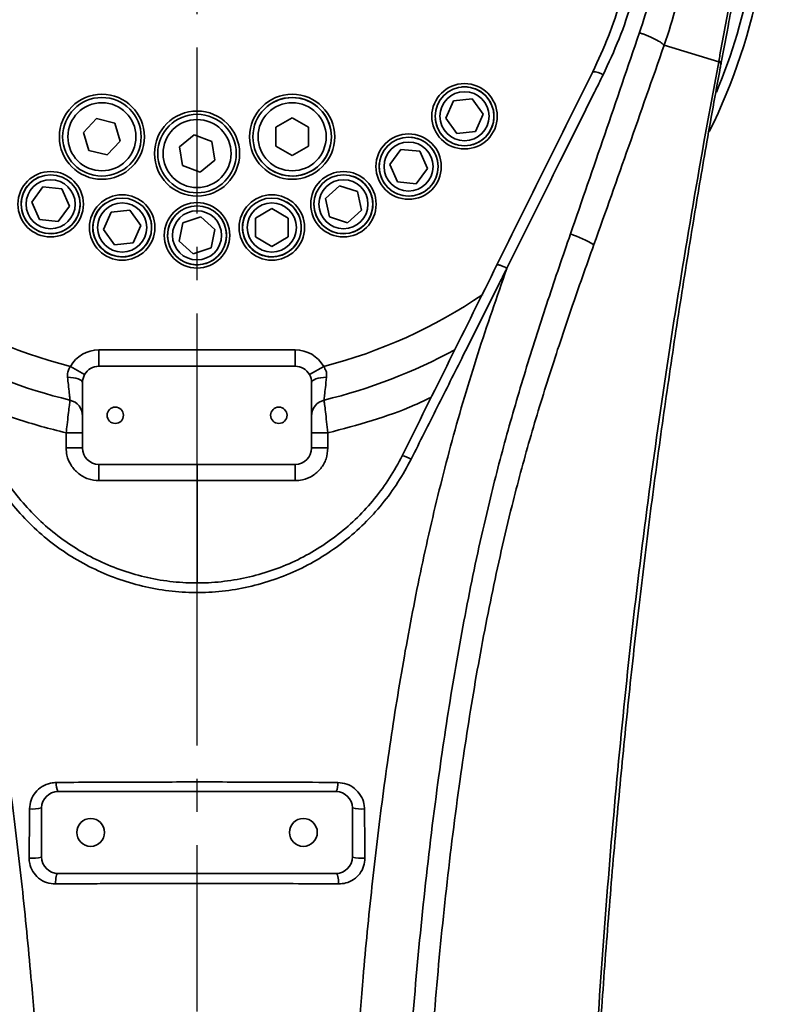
# Model space of a CAD drawing. Header units: millimetres. Extents: x -10540 to 6039, y -7467 to 6433.
# Tile 113 of 179: x -4855 to -4622, y 2088 to 2388. Entities that reach past the tile are written whole.
import ezdxf

# ---------------------------------------------------------------- set-up
doc = ezdxf.new("R2010")
doc.units = ezdxf.units.MM
doc.header["$LTSCALE"] = 8
doc.header["$PDSIZE"] = -1
doc.linetypes.add('CENTER', pattern=[10.16, 6.35, -1.27, 1.27, -1.27])
doc.layers.get('Defpoints').update_dxf_attribs({"true_color": 0x5e5e5e})
doc.layers.add('2细线层', color=4, linetype='Continuous', lineweight=13)
doc.layers.add('细实线层', color=7, linetype='Continuous')
doc.dimstyles.new('ISO-25', dxfattribs={"dimscale": 20, "dimtxt": 5, "dimasz": 6, "dimexe": 6, "dimexo": 0.625, "dimtad": 1, "dimtoh": 1, "dimdec": 0, "dimtxsty": 'Standard', "dimcen": 2.5, "dimclrd": 1, "dimclre": 1, "dimclrt": 4, "dimadec": 1, "dimazin": 2, "dimtfac": 1, "dimtdec": 0, "dimtmove": 0, "dimatfit": 0, "dimfxl": 1, "dimarcsym": 0})

# ---------------------------------------------------------------- blocks, each defined once
blk = doc.blocks.new('*D78')
at = {"layer": 'Defpoints', "color": 0, "linetype": 'ByBlock', "transparency": 16777216}
for p in [(-4976.16, 2662.54), (-2658.47, 2662.54), (-4574.67, 2472.48), (-4229.73, 2154.19), (-4257.59, 674.22)]:
    blk.add_point(p, dxfattribs=at)
at = {"layer": '细实线层', "color": 1, "linetype": 'ByBlock', "lineweight": -2, "transparency": 16777216}
blk.add_arc((-4608.18, 2662.54), 633.76, 290.86508, 349.13492, dxfattribs=at)
at = {"layer": '细实线层', "color": 1, "linetype": 'ByBlock', "transparency": 16777216}
for points in [[(-4005.7, 2544.97), (-3965.88, 2541.18), (-3974.43, 2662.54)], [(-4377.14, 2051.06), (-4387.78, 2089.62), (-4498.13, 2038.41)]]:
    blk.add_solid(points, dxfattribs=at)
at = {"layer": '细实线层', "color": 4, "linetype": 'ByBlock', "transparency": 16777216, "insert": (-4118.82, 2368.92), "char_height": 100, "attachment_point": 5, "rotation": 59.0362}
blk.add_mtext('80°', dxfattribs=at)
blk = doc.blocks.new('*D79')
at = {"layer": 'Defpoints', "color": 0, "linetype": 'ByBlock', "transparency": 16777216}
for p in [(-4801.18, 2432.54), (-5805.77, 1852.54), (-4978.46, 1759.63), (-4801.18, 1272.54), (-4801.18, 1272.54)]:
    blk.add_point(p, dxfattribs=at)
at = {"layer": '细实线层', "color": 1, "linetype": 'ByBlock', "lineweight": -2, "transparency": 16777216}
blk.add_arc((-4801.18, 1272.54), 518.35, 103.2939, 136.7061, dxfattribs=at)
at = {"layer": '细实线层', "color": 1, "linetype": 'ByBlock', "transparency": 16777216}
for points in [[(-4922.69, 1796.87), (-4918.06, 1757.13), (-4801.18, 1790.89)], [(-5162.41, 1616.06), (-5194.5, 1639.93), (-5250.08, 1531.71)]]:
    blk.add_solid(points, dxfattribs=at)
at = {"layer": '细实线层', "color": 4, "linetype": 'ByBlock', "transparency": 16777216, "insert": (-5091.88, 1776.06), "char_height": 100, "attachment_point": 5, "rotation": 30}
blk.add_mtext('60°', dxfattribs=at)
blk = doc.blocks.new('*D80')
at = {"layer": 'Defpoints', "color": 0, "linetype": 'ByBlock', "transparency": 16777216}
for p in [(-4801.18, 2432.54), (-4287.88, 1654.68), (-3658.8, 1473.97), (-4801.18, 1272.54), (-4801.18, 1272.54)]:
    blk.add_point(p, dxfattribs=at)
at = {"layer": '细实线层', "color": 1, "linetype": 'ByBlock', "lineweight": -2, "transparency": 16777216}
blk.add_arc((-4801.18, 1272.54), 639.93, 20.75999, 79.24001, dxfattribs=at)
at = {"layer": '细实线层', "color": 1, "linetype": 'ByBlock', "transparency": 16777216}
for points in [[(-4683.58, 1881.3), (-4679.83, 1921.13), (-4801.18, 1912.47)], [(-4183.52, 1504.67), (-4222.08, 1494.06), (-4170.97, 1383.66)]]:
    blk.add_solid(points, dxfattribs=at)
at = {"layer": '细实线层', "color": 4, "linetype": 'ByBlock', "transparency": 16777216, "insert": (-4349.31, 1811.06), "char_height": 100, "attachment_point": 5, "rotation": 320}
blk.add_mtext('80°', dxfattribs=at)
blk = doc.blocks.new('*D81')
at = {"layer": 'Defpoints', "color": 0, "linetype": 'ByBlock', "transparency": 16777216}
for p in [(-4559.05, 2925.54), (-4801.18, 2432.54), (-4310.94, 2323.86), (-4801.18, 1272.54), (-4801.18, 1272.54)]:
    blk.add_point(p, dxfattribs=at)
at = {"layer": '细实线层', "color": 1, "linetype": 'ByBlock', "lineweight": -2, "transparency": 16777216}
for p, q in [((-4801.18, 2445.04), (-4801.18, 3063.18)), ((-4305.66, 2335.18), (-4044.42, 2895.41))]:
    blk.add_line(p, q, dxfattribs=at)
blk.add_arc((-4801.18, 1272.54), 1670.64, 69.11637, 85.88363, dxfattribs=at)
at = {"layer": '细实线层', "color": 1, "linetype": 'ByBlock', "transparency": 16777216}
for points in [[(-4681.97, 2918.88), (-4680.54, 2958.86), (-4801.18, 2943.18)], [(-4197.85, 2851.85), (-4213.44, 2815.01), (-4095.13, 2786.65)]]:
    blk.add_solid(points, dxfattribs=at)
at = {"layer": '细实线层', "color": 4, "linetype": 'ByBlock', "transparency": 16777216, "insert": (-4405.91, 2960), "char_height": 100, "attachment_point": 5, "rotation": 346.817}
blk.add_mtext('25°', dxfattribs=at)
blk = doc.blocks.new('*D87')
at = {"layer": '2细线层', "color": 1, "linetype": 'ByBlock', "lineweight": -2, "transparency": 16777216}
for p, q in [((-4788.68, 4272.97), (-1386.54, 4272.97)), ((-1506.54, 792.54), (-1506.54, 4152.97)), ((-5173.81, 672.54), (-1386.54, 672.54))]:
    blk.add_line(p, q, dxfattribs=at)
at = {"layer": '2细线层', "color": 1, "linetype": 'ByBlock', "transparency": 16777216}
for points in [[(-1526.54, 4152.97), (-1486.54, 4152.97), (-1506.54, 4272.97)], [(-1526.54, 792.54), (-1486.54, 792.54), (-1506.54, 672.54)]]:
    blk.add_solid(points, dxfattribs=at)
at = {"layer": 'Defpoints', "color": 0, "linetype": 'ByBlock', "transparency": 16777216}
for p in [(-4801.18, 4272.97), (-1506.54, 4272.97), (-5186.31, 672.54)]:
    blk.add_point(p, dxfattribs=at)
at = {"layer": '2细线层', "color": 4, "linetype": 'ByBlock', "transparency": 16777216, "insert": (-1569.6, 2367.54), "char_height": 100, "attachment_point": 5, "rotation": 90}
blk.add_mtext('3600', dxfattribs=at)
blk = doc.blocks.new('*D90')
at = {"layer": '2细线层', "color": 1, "linetype": 'ByBlock', "lineweight": -2, "transparency": 16777216}
for p, q in [((-4813.68, 2432.54), (-5610.76, 2432.54)), ((-5490.76, 1392.54), (-5490.76, 2312.54)), ((-4813.68, 1272.54), (-5610.76, 1272.54))]:
    blk.add_line(p, q, dxfattribs=at)
at = {"layer": '2细线层', "color": 1, "linetype": 'ByBlock', "transparency": 16777216}
for points in [[(-5510.76, 2312.54), (-5470.76, 2312.54), (-5490.76, 2432.54)], [(-5510.76, 1392.54), (-5470.76, 1392.54), (-5490.76, 1272.54)]]:
    blk.add_solid(points, dxfattribs=at)
at = {"layer": 'Defpoints', "color": 0, "linetype": 'ByBlock', "transparency": 16777216}
for p in [(-5490.76, 2432.54), (-4801.18, 2432.54), (-4801.18, 1272.54)]:
    blk.add_point(p, dxfattribs=at)
at = {"layer": '2细线层', "color": 4, "linetype": 'ByBlock', "transparency": 16777216, "insert": (-5553.82, 1852.54), "char_height": 100, "attachment_point": 5, "rotation": 90}
blk.add_mtext('1160', dxfattribs=at)
blk = doc.blocks.new('*D91')
at = {"layer": '2细线层', "color": 1, "linetype": 'ByBlock', "lineweight": -2, "transparency": 16777216}
for p, q in [((-5490.76, 2782.54), (-5490.76, 2902.54)), ((-5490.76, 2902.54), (-5273.77, 2902.54)), ((-4988.66, 2662.54), (-5610.76, 2662.54)), ((-5490.76, 2432.54), (-5490.76, 2662.54)), ((-4813.68, 2432.54), (-5610.76, 2432.54)), ((-5490.76, 2312.54), (-5490.76, 2192.54))]:
    blk.add_line(p, q, dxfattribs=at)
at = {"layer": '2细线层', "color": 1, "linetype": 'ByBlock', "transparency": 16777216}
for points in [[(-5510.76, 2782.54), (-5470.76, 2782.54), (-5490.76, 2662.54)], [(-5510.76, 2312.54), (-5470.76, 2312.54), (-5490.76, 2432.54)]]:
    blk.add_solid(points, dxfattribs=at)
at = {"layer": 'Defpoints', "color": 0, "linetype": 'ByBlock', "transparency": 16777216}
for p in [(-5490.76, 2662.54), (-4976.16, 2662.54), (-4801.18, 2432.54)]:
    blk.add_point(p, dxfattribs=at)
at = {"layer": '2细线层', "color": 4, "linetype": 'ByBlock', "transparency": 16777216, "insert": (-5376.02, 2965.6), "char_height": 100, "attachment_point": 5}
blk.add_mtext('230', dxfattribs=at)
blk = doc.blocks.new('*D95')
at = {"layer": '2细线层', "color": 1, "linetype": 'ByBlock', "lineweight": -2, "transparency": 16777216}
blk.add_line((-2645.97, 2662.54), (-2450.72, 2662.54), dxfattribs=at)
blk.add_arc((-2975.18, 2662.54), 404.46, 252.0622, 342.9378, dxfattribs=at)
at = {"layer": '2细线层', "color": 1, "linetype": 'ByBlock', "transparency": 16777216}
for points in [[(-2608.3, 2546.83), (-2568.74, 2540.9), (-2570.72, 2662.54)], [(-3108.66, 2259.84), (-3090.83, 2295.64), (-3207.17, 2331.23)]]:
    blk.add_solid(points, dxfattribs=at)
at = {"layer": 'Defpoints', "color": 0, "linetype": 'ByBlock', "transparency": 16777216}
for p in [(-4976.16, 2662.54), (-2975.18, 2662.54), (-2658.47, 2662.54), (-2673.04, 2393.66), (-3248.47, 2272.24)]:
    blk.add_point(p, dxfattribs=at)
at = {"layer": '2细线层', "color": 4, "linetype": 'ByBlock', "transparency": 16777216, "insert": (-2920.97, 2324.9), "char_height": 100, "attachment_point": 5, "rotation": 9.1207}
blk.add_mtext('125°', dxfattribs=at)
blk = doc.blocks.new('*D97')
at = {"layer": '2细线层', "color": 1, "linetype": 'CENTER', "lineweight": -2, "transparency": 16777216}
blk.add_line((-5434.56, 1272.54), (-6867.15, 1272.54), dxfattribs=at)
blk.add_arc((-5422.06, 1272.54), 1325.09, 147.99049, 174.80951, dxfattribs=at)
at = {"layer": '2细线层', "color": 1, "linetype": 'CENTER', "transparency": 16777216}
for points in [[(-6562.14, 1986.27), (-6529.22, 1963.56), (-6477.53, 2073.68)], [(-6721.74, 1391.51), (-6761.7, 1393.32), (-6747.15, 1272.54)]]:
    blk.add_solid(points, dxfattribs=at)
at = {"layer": 'Defpoints', "color": 0, "linetype": 'CENTER', "transparency": 16777216}
for p in [(-7399.29, 2773.33), (-6624.95, 1828.35), (-5944.82, 1669.34), (-4801.18, 1272.54), (-4464.59, 1272.54)]:
    blk.add_point(p, dxfattribs=at)
at = {"layer": '2细线层', "color": 4, "linetype": 'CENTER', "transparency": 16777216, "insert": (-6737.17, 1715.12), "char_height": 100, "attachment_point": 5, "rotation": 71.4}
blk.add_mtext('37°', dxfattribs=at)

msp = doc.modelspace()

# ---------------------------------------------------------------- linework, layer by layer
at = {"color": 7, "linetype": 'Continuous', "lineweight": 35}
for p, q in [((-4641.75, 2375.58), (-4658.43, 2380.68)), ((-4641.75, 2375.58), (-4641.72, 2375.77)), ((-4641.03, 2375.02), (-4640.97, 2375.33)), ((-4722.83, 2363.6), (-4725.17, 2358.33)), ((-4717.08, 2364.21), (-4722.83, 2363.6)), ((-4713.69, 2359.54), (-4717.08, 2364.21)), ((-4716.04, 2354.26), (-4713.69, 2359.54)), ((-4831.88, 2358.2), (-4835.86, 2354.02)), ((-4826.27, 2356.85), (-4831.88, 2358.2)), ((-4824.64, 2351.31), (-4826.27, 2356.85)), ((-4772.11, 2358.44), (-4777.11, 2355.55)), ((-4767.11, 2355.55), (-4772.11, 2358.44)), ((-4725.17, 2358.33), (-4721.78, 2353.66)), ((-4835.86, 2354.02), (-4834.23, 2348.48)), ((-4777.11, 2355.55), (-4777.11, 2349.78)), ((-4767.11, 2349.78), (-4767.11, 2355.55)), ((-4721.78, 2353.66), (-4716.04, 2354.26)), ((-4828.62, 2347.13), (-4824.64, 2351.31)), ((-4802.09, 2353.24), (-4806.57, 2349.6)), ((-4796.7, 2351.18), (-4802.09, 2353.24)), ((-4795.78, 2345.48), (-4796.7, 2351.18)), ((-4834.23, 2348.48), (-4828.62, 2347.13)), ((-4806.57, 2349.6), (-4805.66, 2343.9)), ((-4777.11, 2349.78), (-4772.11, 2346.89)), ((-4772.11, 2346.89), (-4767.11, 2349.78)), ((-4738.87, 2348.82), (-4742.26, 2344.15)), ((-4733.13, 2348.22), (-4738.87, 2348.82)), ((-4730.78, 2342.94), (-4733.13, 2348.22)), ((-4800.26, 2341.84), (-4795.78, 2345.48)), ((-4805.66, 2343.9), (-4800.26, 2341.84)), ((-4742.26, 2344.15), (-4739.91, 2338.88)), ((-4734.17, 2338.27), (-4730.78, 2342.94)), ((-4739.91, 2338.88), (-4734.17, 2338.27)), ((-4848.27, 2337.32), (-4851.66, 2332.65)), ((-4842.52, 2336.72), (-4848.27, 2337.32)), ((-4840.18, 2331.44), (-4842.52, 2336.72)), ((-4757.64, 2337.7), (-4761.93, 2333.83)), ((-4752.15, 2335.91), (-4757.64, 2337.7)), ((-4750.95, 2330.26), (-4752.15, 2335.91)), ((-4851.66, 2332.65), (-4849.31, 2327.38)), ((-4761.93, 2333.83), (-4760.73, 2328.19)), ((-4843.57, 2326.77), (-4840.18, 2331.44)), ((-4827.44, 2329.61), (-4829.79, 2324.34)), ((-4821.7, 2330.22), (-4827.44, 2329.61)), ((-4818.31, 2325.55), (-4821.7, 2330.22)), ((-4778.31, 2330.72), (-4783.31, 2327.83)), ((-4773.31, 2327.83), (-4778.31, 2330.72)), ((-4755.24, 2326.4), (-4750.95, 2330.26)), ((-4849.31, 2327.38), (-4843.57, 2326.77)), ((-4805.47, 2326.4), (-4806.67, 2320.75)), ((-4799.98, 2328.19), (-4805.47, 2326.4)), ((-4795.69, 2324.32), (-4799.98, 2328.19)), ((-4783.31, 2327.83), (-4783.31, 2322.06)), ((-4773.31, 2322.06), (-4773.31, 2327.83)), ((-4760.73, 2328.19), (-4755.24, 2326.4)), ((-4829.79, 2324.34), (-4826.4, 2319.67)), ((-4820.65, 2320.27), (-4818.31, 2325.55)), ((-4796.89, 2318.68), (-4795.69, 2324.32)), ((-4826.4, 2319.67), (-4820.65, 2320.27)), ((-4806.67, 2320.75), (-4802.38, 2316.89)), ((-4783.31, 2322.06), (-4778.31, 2319.17)), ((-4778.31, 2319.17), (-4773.31, 2322.06)), ((-4802.38, 2316.89), (-4796.89, 2318.68)), ((-4706.49, 2312.5), (-4706.51, 2312.43)), ((-4831.18, 2282.54), (-4831.18, 2287.54)), ((-4831.18, 2287.54), (-4771.18, 2287.54)), ((-4771.18, 2282.54), (-4771.18, 2287.54)), ((-4835.53, 2279.99), (-4839.89, 2282.45)), ((-4771.18, 2282.54), (-4831.18, 2282.54)), ((-4766.82, 2279.99), (-4762.47, 2282.45)), ((-4836.18, 2277.54), (-4836.18, 2257.54)), ((-4766.18, 2257.54), (-4766.18, 2277.54)), ((-4841.17, 2257.55), (-4841.18, 2262.19)), ((-4761.18, 2262.19), (-4761.18, 2257.55)), ((-4831.18, 2252.54), (-4771.18, 2252.54)), ((-4758.68, 2152.54), (-4843.68, 2152.54)), ((-4848.68, 2147.54), (-4848.68, 2132.54)), ((-4753.68, 2132.54), (-4753.68, 2147.54)), ((-4843.68, 2127.54), (-4758.68, 2127.54))]:
    msp.add_line(p, q, dxfattribs=at)
at = {"color": 7, "linetype": 'Continuous', "lineweight": 35, "flags": 128}
for points in [[(-4658.43, 2380.68), (-4658.43, 2380.68), (-4658.43, 2380.68)], [(-4766.11, 2342.27), (-4764.39, 2343.47), (-4762.91, 2344.95), (-4761.71, 2346.66), (-4760.83, 2348.56), (-4760.29, 2350.58), (-4760.11, 2352.66), (-4760.29, 2354.75), (-4760.83, 2356.77), (-4761.71, 2358.66), (-4762.91, 2360.38), (-4764.39, 2361.86), (-4766.11, 2363.06), (-4768, 2363.94), (-4770.02, 2364.48), (-4772.11, 2364.66), (-4774.19, 2364.48), (-4776.21, 2363.94), (-4778.11, 2363.06), (-4778.11, 2363.06)], [(-4836.18, 2277.54), (-4836.26, 2277.84), (-4836.52, 2278.14), (-4836.93, 2278.41), (-4837.5, 2278.65), (-4838.18, 2278.86), (-4838.97, 2279.02), (-4839.84, 2279.12), (-4840.75, 2279.18)], [(-4766.18, 2277.54), (-4766.09, 2277.84), (-4765.84, 2278.14), (-4765.42, 2278.41), (-4764.86, 2278.65), (-4764.17, 2278.86), (-4763.38, 2279.02), (-4762.51, 2279.12), (-4761.6, 2279.18)], [(-4836.18, 2262.18), (-4836.27, 2262.18), (-4836.56, 2262.18), (-4837.02, 2262.18), (-4837.64, 2262.19), (-4838.4, 2262.19), (-4839.26, 2262.19), (-4840.2, 2262.19), (-4841.18, 2262.19)], [(-4766.18, 2262.18), (-4766.08, 2262.18), (-4765.8, 2262.18), (-4765.34, 2262.18), (-4764.71, 2262.19), (-4763.96, 2262.19), (-4763.09, 2262.19), (-4762.15, 2262.19), (-4761.18, 2262.19)], [(-4831.18, 2252.54), (-4831.18, 2252.44), (-4831.18, 2252.16), (-4831.18, 2251.7), (-4831.17, 2251.08), (-4831.17, 2250.33), (-4831.17, 2249.47), (-4831.17, 2248.54), (-4831.17, 2247.56)], [(-4771.18, 2252.54), (-4771.18, 2252.44), (-4771.18, 2252.16), (-4771.18, 2251.7), (-4771.18, 2251.08), (-4771.18, 2250.33), (-4771.18, 2249.47), (-4771.18, 2248.54), (-4771.18, 2247.56)], [(-4844.42, 2124.3), (-4844.42, 2124.92), (-4844.38, 2125.52), (-4844.32, 2126.08), (-4844.23, 2126.58), (-4844.11, 2126.98), (-4843.98, 2127.29), (-4843.83, 2127.47), (-4843.68, 2127.54)], [(-4757.93, 2124.3), (-4757.94, 2124.92), (-4757.97, 2125.52), (-4758.04, 2126.08), (-4758.13, 2126.58), (-4758.25, 2126.98), (-4758.38, 2127.29), (-4758.52, 2127.47), (-4758.68, 2127.54)]]:
    msp.add_lwpolyline(points, dxfattribs=at)
at = {"color": 7, "linetype": 'Continuous', "lineweight": 35}
for centre, radius in [((-4719.43, 2358.93), 10), ((-4830.25, 2352.66), 13), ((-4772.11, 2352.66), 13), ((-4719.43, 2358.93), 9), ((-4719.43, 2358.93), 7.5), ((-4830.25, 2352.66), 12), ((-4830.25, 2352.66), 10.4), ((-4772.11, 2352.66), 12), ((-4772.11, 2352.66), 10.4), ((-4801.18, 2347.54), 13), ((-4801.18, 2347.54), 12), ((-4801.18, 2347.54), 10.4), ((-4736.52, 2343.55), 10), ((-4736.52, 2343.55), 9), ((-4736.52, 2343.55), 7.5), ((-4845.92, 2332.05), 10), ((-4756.44, 2332.05), 10), ((-4845.92, 2332.05), 9), ((-4845.92, 2332.05), 7.5), ((-4756.44, 2332.05), 9), ((-4756.44, 2332.05), 7.5), ((-4824.05, 2324.94), 10), ((-4824.05, 2324.94), 9), ((-4824.05, 2324.94), 7.5), ((-4801.18, 2322.54), 10), ((-4778.31, 2324.94), 10), ((-4778.31, 2324.94), 9), ((-4778.31, 2324.94), 7.5), ((-4801.18, 2322.54), 9), ((-4801.18, 2322.54), 7.5), ((-4826.18, 2267.54), 2.5), ((-4776.18, 2267.54), 2.5), ((-4833.68, 2140.04), 4.25), ((-4768.68, 2140.04), 4.25)]:
    msp.add_circle(centre, radius, dxfattribs=at)
for centre, radius, start, end in [((-4801.18, 2432.54), 175, 333.4207, 349.9126), ((-4801.18, 2432.54), 172, 337.3427, 349.9126), ((-4680.13, 2367.33), 5.21, 54.3121, 91.2244), ((-4719.43, 2358.93), 9, 6, 96), ((-4719.43, 2358.93), 9, 186, 6), ((-4736.52, 2343.55), 9, 354, 84), ((-4772.11, 2352.66), 12, 210, 300), ((-4736.52, 2343.55), 9, 174, 354), ((-4845.92, 2332.05), 9, 114, 294), ((-4756.44, 2332.05), 9, 342, 72), ((-4845.92, 2332.05), 9, 294, 24), ((-4824.05, 2324.94), 9, 126, 306), ((-4778.31, 2324.94), 9, 330, 60), ((-4756.44, 2332.05), 9, 162, 342), ((-4824.05, 2324.94), 9, 306, 36), ((-4801.18, 2322.54), 9, 318, 48), ((-4778.31, 2324.94), 9, 150, 330), ((-4801.18, 2322.54), 9, 138, 318), ((-4698.21, 2289.19), 35.56, 59.0397, 71.732), ((-4801.18, 2432.54), 155, 235.7681, 255.5375), ((-4801.18, 2432.54), 155, 284.4625, 304.2888), ((-4801.18, 2432.54), 165, 241.4372, 256.391), ((-4831.18, 2277.54), 10, 90, 150.5823), ((-4771.18, 2277.54), 10, 29.4177, 90), ((-4801.18, 2432.54), 165, 283.609, 298.527), ((-4831.18, 2277.54), 5, 90, 150.5823), ((-4771.18, 2277.54), 5, 29.4177, 90), ((-4831.18, 2277.54), 5, 150.5823, 180), ((-4771.18, 2277.54), 5, 0, 29.4177), ((-4841.18, 2267.31), 5, 0, 76.391), ((-4761.18, 2267.31), 5, 103.609, 180), ((-4839.93, 1826.06), 431.5, 89.5023, 90.1658), ((-4831.18, 2257.54), 5, 180, 270), ((-4771.18, 2257.54), 5, 270, 0), ((-4762.43, 1826.06), 431.5, 89.8342, 90.4977), ((-4739.97, 2247.2), 8.11, 58.6274, 79.353), ((-4839.83, 2154.68), 4.4, 171.7212, 209.0845), ((-4762.53, 2154.68), 4.4, 330.9154, 8.2788), ((-4843.68, 2147.54), 5, 90, 180), ((-4758.68, 2147.54), 5, 0, 90), ((-4851.3, 2157.2), 10.01, 263.9305, 285.1754), ((-4751.06, 2157.2), 10.01, 254.8246, 276.0695), ((-4851.36, 2142.29), 10.12, 263.6105, 285.3779), ((-4843.68, 2132.54), 5, 180, 270), ((-4758.68, 2132.54), 5, 270, 0), ((-4750.99, 2142.29), 10.12, 254.6222, 276.3895)]:
    msp.add_arc(centre, radius, start, end, dxfattribs=at)
for points, knots in [([(-4943.93, 2380.68), (-4943.93, 2380.68), (-4945.18, 2384.25), (-4947.45, 2391.51), (-4950.08, 2402.69), (-4951.9, 2414.07), (-4952.91, 2425.89), (-4952.97, 2438.12), (-4951.98, 2450.66), (-4949.97, 2463.1), (-4947.05, 2474.87), (-4943.35, 2485.94), (-4939.02, 2496.29), (-4933.93, 2506.3), (-4928.1, 2515.97), (-4921.49, 2525.23), (-4914.16, 2534.04), (-4906.19, 2542.27), (-4897, 2550.45), (-4886.43, 2558.33), (-4874.43, 2565.65), (-4861.82, 2571.86), (-4849.32, 2576.63), (-4837.08, 2580.12), (-4825.23, 2582.48), (-4813.24, 2583.98), (-4805.19, 2584.17), (-4801.18, 2584.26)], [0, 0, 0, 0, 0, 0.039712, 0.07954, 0.119375, 0.159095, 0.202283, 0.24562, 0.288957, 0.332144, 0.370538, 0.40904, 0.447541, 0.485935, 0.525065, 0.564309, 0.603552, 0.642683, 0.690605, 0.738734, 0.786863, 0.834785, 0.876024, 0.917394, 0.958762, 1, 1, 1, 1]), ([(-4801.18, 2584.26), (-4797.31, 2584.18), (-4789.56, 2584), (-4778, 2582.61), (-4766.58, 2580.41), (-4755, 2577.25), (-4743.37, 2573.02), (-4731.78, 2567.67), (-4720.67, 2561.37), (-4710.37, 2554.33), (-4700.91, 2546.64), (-4692.27, 2538.41), (-4684.29, 2529.54), (-4677.18, 2520.27), (-4670.94, 2510.66), (-4665.53, 2500.82), (-4660.85, 2490.62), (-4656.78, 2479.67), (-4653.47, 2467.99), (-4651.05, 2455.61), (-4649.65, 2443.09), (-4649.29, 2430.45), (-4650.01, 2417.76), (-4651.79, 2405.11), (-4654.55, 2392.69), (-4657.04, 2384.63), (-4658.43, 2380.68), (-4658.43, 2380.68)], [0, 0, 0, 0, 0.039724, 0.079564, 0.119406, 0.159131, 0.202691, 0.246406, 0.290121, 0.33368, 0.374406, 0.415259, 0.456111, 0.496837, 0.535232, 0.573734, 0.612236, 0.650631, 0.693851, 0.737223, 0.780596, 0.823818, 0.867789, 0.911917, 0.956038, 1, 1, 1, 1, 1]), ([(-4801.18, 2576.25), (-4804.99, 2576.16), (-4812.61, 2575.98), (-4823.99, 2574.58), (-4835.22, 2572.36), (-4846.83, 2569.1), (-4858.69, 2564.62), (-4870.66, 2558.81), (-4882.05, 2551.93), (-4892.09, 2544.53), (-4900.83, 2536.84), (-4908.41, 2529.1), (-4915.38, 2520.81), (-4921.65, 2512.09), (-4927.2, 2502.98), (-4932.03, 2493.55), (-4936.14, 2483.8), (-4939.64, 2473.38), (-4942.39, 2462.29), (-4944.26, 2450.59), (-4945.15, 2438.79), (-4945.03, 2427.28), (-4944, 2416.14), (-4942.2, 2405.41), (-4939.71, 2394.82), (-4937.48, 2387.93), (-4936.37, 2384.49)], [0, 0, 0, 0, 0.041354, 0.082835, 0.124317, 0.165672, 0.213659, 0.261852, 0.310042, 0.358026, 0.397143, 0.436374, 0.475603, 0.514719, 0.553032, 0.591455, 0.629877, 0.66819, 0.711193, 0.754355, 0.797516, 0.840521, 0.880328, 0.920235, 0.960163, 1, 1, 1, 1]), ([(-4665.98, 2384.49), (-4665.83, 2384.92), (-4664.42, 2389.04), (-4662.05, 2396.94), (-4659.54, 2408.36), (-4657.89, 2419.95), (-4657.16, 2431.67), (-4657.44, 2443.46), (-4658.72, 2455.24), (-4660.99, 2466.89), (-4664.11, 2477.9), (-4667.97, 2488.21), (-4672.41, 2497.82), (-4677.55, 2507.09), (-4683.48, 2516.14), (-4690.24, 2524.87), (-4697.82, 2533.22), (-4706.03, 2540.95), (-4715.02, 2548.18), (-4724.8, 2554.79), (-4735.35, 2560.69), (-4746.35, 2565.71), (-4757.39, 2569.67), (-4768.37, 2572.64), (-4779.2, 2574.7), (-4790.16, 2576), (-4797.51, 2576.16), (-4801.18, 2576.25)], [0, 0, 0, 0, 0.0051207, 0.0479167, 0.0908342, 0.1337318, 0.1765004, 0.2195462, 0.2627501, 0.3059542, 0.3490003, 0.3873211, 0.4257514, 0.4641829, 0.5025053, 0.5432214, 0.5840658, 0.6249117, 0.6656297, 0.7092516, 0.7530277, 0.7968054, 0.8404296, 0.8802655, 0.9202154, 0.9601648, 1, 1, 1, 1]), ([(-4925.26, 2371.56), (-4926.91, 2375.09), (-4930.21, 2382.15), (-4934, 2393.25), (-4936.91, 2404.6), (-4938.84, 2416.18), (-4939.76, 2427.9), (-4939.68, 2439.7), (-4938.6, 2451.46), (-4936.54, 2463.04), (-4933.48, 2474.35), (-4929.49, 2485.35), (-4924.59, 2495.98), (-4918.84, 2506.12), (-4912.25, 2515.7), (-4904.9, 2524.67), (-4896.83, 2533.02), (-4888.1, 2540.66), (-4878.74, 2547.53), (-4868.82, 2553.6), (-4858.43, 2558.84), (-4847.58, 2563.22), (-4836.34, 2566.66), (-4824.75, 2569.14), (-4813, 2570.72), (-4805.11, 2570.92), (-4801.18, 2571.02)], [0, 0, 0, 0, 0.042025, 0.0842, 0.126371, 0.168393, 0.210436, 0.252635, 0.294831, 0.336871, 0.378327, 0.419935, 0.461543, 0.502999, 0.544025, 0.585198, 0.626371, 0.667399, 0.708523, 0.749794, 0.791064, 0.83219, 0.874066, 0.916095, 0.958124, 1, 1, 1, 1]), ([(-4801.18, 2571.02), (-4797.29, 2570.92), (-4789.5, 2570.73), (-4777.9, 2569.19), (-4766.46, 2566.77), (-4755.28, 2563.39), (-4744.43, 2559.07), (-4733.97, 2553.84), (-4723.98, 2547.77), (-4714.55, 2540.9), (-4705.75, 2533.24), (-4697.63, 2524.87), (-4690.22, 2515.85), (-4683.62, 2506.28), (-4677.88, 2496.19), (-4673.01, 2485.67), (-4669.02, 2474.8), (-4665.97, 2463.66), (-4663.88, 2452.33), (-4662.75, 2440.88), (-4662.56, 2429.4), (-4663.33, 2417.72), (-4665.16, 2405.92), (-4668.1, 2394.1), (-4671.97, 2382.56), (-4675.39, 2375.22), (-4677.09, 2371.56)], [0, 0, 0, 0, 0.041344, 0.082836, 0.124327, 0.165671, 0.206991, 0.248457, 0.289924, 0.331242, 0.372495, 0.413896, 0.455296, 0.496547, 0.537604, 0.578808, 0.620013, 0.66107, 0.702025, 0.743125, 0.784227, 0.825186, 0.868804, 0.912589, 0.956378, 1, 1, 1, 1]), ([(-4801.18, 2567.54), (-4804.97, 2567.45), (-4812.54, 2567.26), (-4823.94, 2565.76), (-4835.28, 2563.34), (-4846.3, 2559.94), (-4856.84, 2555.7), (-4866.92, 2550.63), (-4876.64, 2544.67), (-4885.81, 2537.92), (-4894.3, 2530.49), (-4902.14, 2522.4), (-4909.34, 2513.59), (-4915.79, 2504.18), (-4921.39, 2494.32), (-4926.16, 2483.99), (-4930.08, 2473.2), (-4933.07, 2462.08), (-4935.09, 2450.81), (-4936.17, 2439.38), (-4936.26, 2427.8), (-4935.36, 2416.27), (-4933.5, 2405), (-4930.7, 2393.94), (-4927, 2383.05), (-4923.74, 2376.04), (-4922.11, 2372.54)], [0, 0, 0, 0, 0.041256, 0.082512, 0.124998, 0.167484, 0.208043, 0.248602, 0.29033, 0.332057, 0.372558, 0.413059, 0.454733, 0.496406, 0.537358, 0.578311, 0.620483, 0.662655, 0.704209, 0.745763, 0.788566, 0.831369, 0.872928, 0.914488, 0.957244, 1, 1, 1, 1]), ([(-4680.24, 2372.54), (-4678.58, 2376.12), (-4675.25, 2383.29), (-4671.47, 2394.58), (-4668.61, 2406.13), (-4666.83, 2417.66), (-4666.07, 2429.08), (-4666.26, 2440.31), (-4667.37, 2451.51), (-4669.4, 2462.58), (-4672.37, 2473.47), (-4676.26, 2484.1), (-4681.01, 2494.38), (-4686.6, 2504.24), (-4693.04, 2513.6), (-4700.25, 2522.41), (-4708.17, 2530.6), (-4716.75, 2538.09), (-4725.94, 2544.81), (-4735.67, 2550.75), (-4745.87, 2555.85), (-4756.44, 2560.08), (-4767.34, 2563.39), (-4778.49, 2565.75), (-4789.8, 2567.25), (-4797.39, 2567.44), (-4801.18, 2567.54)], [0, 0, 0, 0, 0.043684, 0.087534, 0.131382, 0.175062, 0.216079, 0.257238, 0.298395, 0.339407, 0.380494, 0.421728, 0.462962, 0.504048, 0.545286, 0.586673, 0.628061, 0.6693, 0.710564, 0.751976, 0.793388, 0.834652, 0.875915, 0.917326, 0.958737, 1, 1, 1, 1]), ([(-4641.72, 2375.77), (-4641.6, 2376.42), (-4640.95, 2379.94), (-4639.73, 2386.32), (-4638.1, 2395.02), (-4637.04, 2400.85), (-4636.51, 2403.81)], [0, 0, 0, 0, 0.0698368, 0.3765558, 0.6839971, 1, 1, 1, 1]), ([(-4635.73, 2403.37), (-4635.73, 2403.37), (-4636.25, 2400.4), (-4637.23, 2395.24), (-4638.2, 2390.08), (-4638.62, 2387.88)], [0, 0, 0, 0, 0.000004, 0.573715, 1, 1, 1, 1]), ([(-4640.96, 2375.32), (-4640.96, 2375.33), (-4640.19, 2379.52), (-4639.4, 2383.71), (-4638.61, 2387.88)], [0, 0, 0, 0, 0.002419, 1, 1, 1, 1]), ([(-4687.06, 2322.96), (-4683.56, 2333.08), (-4676.48, 2353.6), (-4669.51, 2374.1), (-4665.98, 2384.49)], [0, 0, 0, 0, 0.493335, 1, 1, 1, 1]), ([(-4658.43, 2380.68), (-4658.78, 2380.98), (-4659.49, 2381.6), (-4661.74, 2382.78), (-4663.95, 2383.72), (-4665.42, 2384.28), (-4665.87, 2384.44), (-4665.98, 2384.49)], [0, 0, 0, 0, 0.29136, 0.58272, 0.874081, 0.96856, 1, 1, 1, 1]), ([(-4658.43, 2380.68), (-4662.01, 2370.39), (-4669.09, 2350.07), (-4676.33, 2329.73), (-4679.91, 2319.69)], [0, 0, 0, 0, 0.506543, 1, 1, 1, 1]), ([(-4635.53, 1417.11), (-4638.3, 1428.34), (-4643.82, 1450.79), (-4650.95, 1484.75), (-4657.29, 1518.88), (-4662.82, 1553.16), (-4667.61, 1587.56), (-4672.35, 1627.13), (-4676.71, 1671.93), (-4680.39, 1721.96), (-4682.98, 1772.07), (-4684.56, 1822.33), (-4685.23, 1872.73), (-4685, 1923.26), (-4683.92, 1973.77), (-4682.09, 2022.13), (-4679.66, 2068.33), (-4676.68, 2112.37), (-4672.98, 2156.34), (-4668.52, 2200.33), (-4663.13, 2244.3), (-4656.82, 2288.22), (-4649.71, 2331.98), (-4644.48, 2361.06), (-4641.75, 2375.58), (-4641.75, 2375.58)], [0, 0, 0, 0, 0.035973, 0.071963, 0.107968, 0.143979, 0.179984, 0.215966, 0.267929, 0.319905, 0.371886, 0.423854, 0.476171, 0.528497, 0.580823, 0.633141, 0.67884, 0.724547, 0.77025, 0.815945, 0.86195, 0.907966, 0.953988, 1, 1, 1, 1, 1]), ([(-4674.46, 1650.97), (-4674.87, 1655.2), (-4676.07, 1667.53), (-4677.74, 1688.16), (-4679.53, 1713.06), (-4681.05, 1738.57), (-4682.32, 1764.71), (-4683.34, 1791.55), (-4684.1, 1819.14), (-4684.6, 1847.42), (-4684.81, 1876.18), (-4684.72, 1905.14), (-4684.34, 1934.15), (-4683.66, 1963.19), (-4682.69, 1992.25), (-4681.43, 2021.31), (-4679.88, 2050.37), (-4678.05, 2079.39), (-4675.93, 2108.37), (-4673.57, 2136.93), (-4670.94, 2164.97), (-4668.07, 2192.44), (-4664.94, 2219.65), (-4661.52, 2246.63), (-4657.82, 2273.4), (-4653.82, 2300.12), (-4649.75, 2325.53), (-4645.57, 2350.12), (-4642.7, 2366.16), (-4641.12, 2374.6), (-4641.04, 2375.02)], [0, 0, 0, 0, 0.017523, 0.051111, 0.085436, 0.120553, 0.156525, 0.193424, 0.231333, 0.270378, 0.31012, 0.349943, 0.389832, 0.429773, 0.469751, 0.509751, 0.549757, 0.58975, 0.629713, 0.669615, 0.707987, 0.745922, 0.78361, 0.821035, 0.858185, 0.895185, 0.932625, 0.964465, 0.998248, 1, 1, 1, 1]), ([(-4641.75, 2375.58), (-4641.49, 2375.45), (-4641.05, 2375.23), (-4641.07, 2375.09), (-4641.08, 2375.03)], [0, 0, 0, 0, 0.583019, 1, 1, 1, 1]), ([(-4641.72, 2375.77), (-4641.45, 2375.66), (-4641.01, 2375.48), (-4641.02, 2375.38), (-4641.02, 2375.34)], [0, 0, 0, 0, 0.581514, 1, 1, 1, 1]), ([(-4709.53, 2313.51), (-4704.64, 2323.37), (-4694.86, 2343.07), (-4685.12, 2362.72), (-4680.24, 2372.54)], [0, 0, 0, 0, 0.499954, 1, 1, 1, 1]), ([(-4677.09, 2371.56), (-4677.97, 2369.8), (-4682.36, 2360.98), (-4692.14, 2341.33), (-4701.07, 2323.39), (-4706.48, 2312.52), (-4706.49, 2312.5)], [0, 0, 0, 0, 0.089743, 0.448718, 0.999338, 1, 1, 1, 1]), ([(-4659.6, 1392.02), (-4663.07, 1402.03), (-4670.02, 1422.04), (-4679.58, 1452.4), (-4688.4, 1483.03), (-4696.3, 1514.09), (-4703.31, 1545.52), (-4709.61, 1577.27), (-4715.19, 1609.18), (-4720.65, 1644.56), (-4725.81, 1683.45), (-4730.47, 1725.84), (-4734.21, 1768.33), (-4737.1, 1810.88), (-4739.18, 1853.48), (-4740.43, 1896.09), (-4740.83, 1938.72), (-4740.39, 1978.92), (-4739.27, 2016.69), (-4737.56, 2052.02), (-4735.07, 2087.29), (-4731.73, 2122.46), (-4727.72, 2155.2), (-4723.15, 2185.51), (-4718.07, 2213.38), (-4712.53, 2238.82), (-4706.58, 2261.78), (-4700.52, 2282.34), (-4693.99, 2302.74), (-4689.37, 2316.22), (-4687.06, 2322.96)], [0, 0, 0, 0, 0.033778, 0.06757, 0.101357, 0.135128, 0.169333, 0.203549, 0.237768, 0.271978, 0.316962, 0.361961, 0.406962, 0.45195, 0.496924, 0.541909, 0.586893, 0.631866, 0.669223, 0.706599, 0.743975, 0.781338, 0.818685, 0.848721, 0.878764, 0.908794, 0.931586, 0.954388, 0.977198, 1, 1, 1, 1]), ([(-4679.91, 2319.69), (-4682.23, 2313.14), (-4686.87, 2300.04), (-4693.46, 2280.22), (-4699.58, 2260.21), (-4705.67, 2237.61), (-4711.35, 2212.33), (-4716.58, 2184.41), (-4721.17, 2154.57), (-4725.13, 2122.83), (-4728.41, 2089.21), (-4730.86, 2055.48), (-4732.58, 2021.7), (-4733.75, 1985.08), (-4734.28, 1945.63), (-4733.95, 1903.37), (-4732.77, 1861.1), (-4730.73, 1818.17), (-4727.81, 1774.6), (-4723.91, 1730.4), (-4719.01, 1686.31), (-4713.64, 1646.53), (-4708.06, 1611.03), (-4702.5, 1579.79), (-4696.26, 1548.7), (-4689.28, 1517.67), (-4681.36, 1486.76), (-4672.44, 1456.04), (-4662.78, 1425.6), (-4655.77, 1405.54), (-4652.27, 1395.52)], [0, 0, 0, 0, 0.022449, 0.044906, 0.067355, 0.089793, 0.12011, 0.150441, 0.180765, 0.216705, 0.252661, 0.288629, 0.324599, 0.360549, 0.405419, 0.4503, 0.495182, 0.540053, 0.587138, 0.634237, 0.681333, 0.728414, 0.76215, 0.795896, 0.829638, 0.86337, 0.897516, 0.931678, 0.965847, 1, 1, 1, 1]), ([(-4895.85, 2312.43), (-4892.82, 2303.75), (-4886.77, 2286.37), (-4878.95, 2259.84), (-4872.24, 2232.98), (-4866.58, 2205.85), (-4861.82, 2178.53), (-4857.84, 2151.06), (-4854.54, 2123.48), (-4851.45, 2091.82), (-4848.8, 2056.07), (-4846.82, 2016.22), (-4845.7, 1976.33), (-4845.39, 1936.4), (-4845.85, 1896.47), (-4847.1, 1854.59), (-4849.26, 1810.78), (-4852.49, 1765.08), (-4856.72, 1719.47), (-4861.62, 1677.22), (-4866.99, 1638.34), (-4872.68, 1602.83), (-4879.11, 1567.46), (-4884.16, 1544.06), (-4886.68, 1532.35)], [0, 0, 0, 0, 0.035277, 0.070552, 0.105828, 0.141104, 0.176381, 0.211658, 0.246936, 0.282214, 0.332796, 0.383378, 0.433961, 0.484544, 0.535127, 0.58571, 0.643711, 0.701711, 0.759712, 0.817712, 0.863285, 0.908857, 0.954428, 1, 1, 1, 1]), ([(-4706.51, 2312.43), (-4709.53, 2303.75), (-4715.58, 2286.37), (-4723.4, 2259.84), (-4730.12, 2232.98), (-4735.78, 2205.85), (-4740.54, 2178.53), (-4744.52, 2151.06), (-4747.82, 2123.48), (-4750.91, 2091.82), (-4753.56, 2056.07), (-4755.54, 2016.22), (-4756.65, 1976.33), (-4756.96, 1936.4), (-4756.51, 1896.47), (-4755.33, 1857.07), (-4753.48, 1818.23), (-4750.97, 1779.96), (-4747.77, 1741.73), (-4743.86, 1703.58), (-4739.2, 1665.52), (-4733.74, 1627.58), (-4727.87, 1592.49), (-4721.72, 1560.25), (-4715.45, 1530.84), (-4708.49, 1501.6), (-4700.77, 1472.59), (-4692.23, 1443.83), (-4682.85, 1415.38), (-4676.06, 1396.63), (-4672.67, 1387.26)], [0, 0, 0, 0, 0.029577, 0.059153, 0.08873, 0.118306, 0.147884, 0.177461, 0.207039, 0.236617, 0.279027, 0.321437, 0.363847, 0.406258, 0.448668, 0.491079, 0.531793, 0.572507, 0.613221, 0.653935, 0.694648, 0.735362, 0.776076, 0.808065, 0.840055, 0.872044, 0.904033, 0.936022, 0.96801, 1, 1, 1, 1]), ([(-4738.47, 2255.18), (-4733.64, 2264.92), (-4723.96, 2284.42), (-4714.34, 2303.81), (-4709.53, 2313.51)], [0, 0, 0, 0, 0.499747, 1, 1, 1, 1]), ([(-4706.51, 2312.43), (-4706.51, 2312.43), (-4707.39, 2310.66), (-4711.8, 2301.81), (-4718.88, 2287.69), (-4727.76, 2270.03), (-4733.08, 2259.43), (-4735.75, 2254.13)], [0, 0, 0, 0, 0.000001, 0.091258, 0.456295, 0.72815, 1, 1, 1, 1]), ([(-4706.49, 2312.5), (-4706.67, 2312.59), (-4707.04, 2312.77), (-4707.58, 2313.02), (-4708.09, 2313.23), (-4708.55, 2313.39), (-4708.94, 2313.51), (-4709.25, 2313.57), (-4709.46, 2313.58), (-4709.5, 2313.53), (-4709.53, 2313.51)], [0, 0, 0, 0, 0.125, 0.25, 0.375, 0.5, 0.625, 0.75, 0.875, 1, 1, 1, 1]), ([(-4840.75, 2279.18), (-4840.77, 2279.68), (-4840.8, 2280.64), (-4840.36, 2281.76), (-4839.99, 2282.3), (-4839.89, 2282.45)], [0, 0, 0, 0, 0.4428452, 0.8471713, 1, 1, 1, 1]), ([(-4762.47, 2282.45), (-4762.2, 2282), (-4761.66, 2281.11), (-4761.53, 2279.93), (-4761.59, 2279.31), (-4761.6, 2279.18)], [0, 0, 0, 0, 0.442961, 0.876346, 1, 1, 1, 1]), ([(-4840, 2272.17), (-4840.01, 2272.28), (-4840.04, 2272.51), (-4840.22, 2274.26), (-4840.46, 2276.58), (-4840.67, 2278.4), (-4840.75, 2279.18)], [0, 0, 0, 0, 0.263014, 0.527665, 0.79834, 1, 1, 1, 1]), ([(-4761.6, 2279.18), (-4761.72, 2278.09), (-4761.96, 2275.93), (-4762.21, 2273.55), (-4762.34, 2272.33), (-4762.35, 2272.21), (-4762.35, 2272.17)], [0, 0, 0, 0, 0.284377, 0.565525, 0.837556, 1, 1, 1, 1]), ([(-4841.18, 2262.19), (-4843.73, 2262.82), (-4848.82, 2264.09), (-4856.38, 2266.42), (-4863.83, 2269.13), (-4869.3, 2271.23), (-4872.17, 2272.64), (-4872.67, 2272.89)], [0, 0, 0, 0, 0.236563, 0.473125, 0.711635, 0.950145, 1, 1, 1, 1]), ([(-4841.18, 2262.19), (-4841.08, 2263.01), (-4840.86, 2264.94), (-4840.53, 2267.77), (-4840.24, 2270.21), (-4840.04, 2271.85), (-4840.01, 2272.07), (-4840, 2272.17)], [0, 0, 0, 0, 0.157742, 0.371919, 0.581775, 0.790387, 1, 1, 1, 1]), ([(-4762.35, 2272.17), (-4762.35, 2272.13), (-4762.34, 2272.03), (-4762.2, 2270.94), (-4761.94, 2268.69), (-4761.58, 2265.64), (-4761.31, 2263.34), (-4761.18, 2262.19)], [0, 0, 0, 0, 0.122486, 0.338093, 0.558189, 0.779569, 1, 1, 1, 1]), ([(-4729.62, 2273.02), (-4731.28, 2272.23), (-4737.13, 2269.45), (-4747.67, 2265.73), (-4756.67, 2263.37), (-4761.18, 2262.19)], [0, 0, 0, 0, 0.165097, 0.58122, 1, 1, 1, 1]), ([(-4831.17, 2247.56), (-4832.3, 2247.67), (-4834.55, 2247.9), (-4837.54, 2249.62), (-4839.8, 2252.15), (-4841, 2254.96), (-4841.13, 2256.82), (-4841.17, 2257.55)], [0, 0, 0, 0, 0.214793, 0.429556, 0.644251, 0.858862, 1, 1, 1, 1]), ([(-4761.18, 2257.55), (-4761.29, 2256.43), (-4761.51, 2254.18), (-4763.24, 2251.19), (-4765.78, 2248.93), (-4768.59, 2247.74), (-4770.44, 2247.61), (-4771.18, 2247.56)], [0, 0, 0, 0, 0.214563, 0.429205, 0.64393, 0.858712, 1, 1, 1, 1]), ([(-4735.75, 2254.13), (-4737.04, 2251.74), (-4739.64, 2246.96), (-4744.5, 2240.37), (-4749.98, 2234.31), (-4756.13, 2228.9), (-4762.83, 2224.21), (-4770, 2220.28), (-4777.57, 2217.2), (-4785.41, 2214.97), (-4793.47, 2213.63), (-4801.65, 2213.23), (-4809.83, 2213.75), (-4817.91, 2215.18), (-4825.78, 2217.55), (-4833.34, 2220.77), (-4840.51, 2224.81), (-4847.16, 2229.65), (-4853.24, 2235.19), (-4858.52, 2241.2), (-4863.04, 2247.51), (-4865.42, 2251.93), (-4866.61, 2254.13)], [0, 0, 0, 0, 0.050334, 0.100822, 0.151154, 0.201411, 0.251827, 0.302083, 0.352167, 0.402408, 0.452488, 0.50283, 0.553337, 0.60368, 0.654165, 0.704813, 0.755299, 0.805847, 0.856557, 0.907111, 0.953556, 1, 1, 1, 1]), ([(-4863.88, 2255.18), (-4862.76, 2253.07), (-4860.5, 2248.84), (-4856.2, 2242.81), (-4851.15, 2237.07), (-4845.32, 2231.78), (-4838.94, 2227.17), (-4832.07, 2223.32), (-4824.81, 2220.25), (-4817.26, 2218.01), (-4809.49, 2216.64), (-4801.63, 2216.15), (-4793.77, 2216.53), (-4786.03, 2217.81), (-4778.49, 2219.92), (-4771.23, 2222.85), (-4764.35, 2226.59), (-4757.93, 2231.07), (-4752.04, 2236.22), (-4746.79, 2242.01), (-4742.16, 2248.32), (-4739.7, 2252.89), (-4738.47, 2255.18)], [0, 0, 0, 0, 0.046324, 0.092647, 0.143108, 0.193734, 0.244196, 0.294721, 0.345409, 0.395937, 0.446471, 0.497166, 0.5477, 0.597901, 0.64826, 0.698461, 0.748662, 0.799023, 0.849222, 0.899427, 0.949793, 1, 1, 1, 1]), ([(-4801.18, 2247.56), (-4804.51, 2247.56), (-4814.51, 2247.56), (-4824.51, 2247.56), (-4831.17, 2247.56)], [0, 0, 0, 0, 0.333375, 1, 1, 1, 1]), ([(-4771.18, 2247.56), (-4774.51, 2247.56), (-4784.51, 2247.56), (-4794.51, 2247.56), (-4801.18, 2247.56)], [0, 0, 0, 0, 0.333375, 1, 1, 1, 1]), ([(-4801.18, 2216.32), (-4801.18, 2217.03), (-4801.18, 2221.38), (-4801.18, 2228.97), (-4801.18, 2238.67), (-4801.18, 2244.74), (-4801.18, 2247.56)], [0, 0, 0, 0, 0.068532, 0.417162, 0.728948, 1, 1, 1, 1]), ([(-4852.36, 2147.25), (-4852.26, 2148.15), (-4852.06, 2149.96), (-4850.65, 2152.35), (-4848.58, 2154.19), (-4846.29, 2155.16), (-4844.77, 2155.27), (-4844.19, 2155.31)], [0, 0, 0, 0, 0.21087, 0.422923, 0.640523, 0.861882, 1, 1, 1, 1]), ([(-4844.19, 2155.31), (-4840.59, 2155.34), (-4833.41, 2155.39), (-4822.51, 2155.43), (-4811.56, 2155.46), (-4800.41, 2155.47), (-4787.74, 2155.46), (-4773.57, 2155.41), (-4763.31, 2155.35), (-4758.17, 2155.31)], [0, 0, 0, 0, 0.126275, 0.252563, 0.379818, 0.507074, 0.639859, 0.819591, 1, 1, 1, 1]), ([(-4758.17, 2155.31), (-4757.24, 2155.21), (-4755.38, 2155.02), (-4752.92, 2153.58), (-4751.07, 2151.48), (-4750.13, 2149.22), (-4750.03, 2147.77), (-4750, 2147.25)], [0, 0, 0, 0, 0.219345, 0.438669, 0.659306, 0.878078, 1, 1, 1, 1]), ([(-4852.49, 2132.24), (-4852.47, 2134.23), (-4852.43, 2139.23), (-4852.38, 2144.23), (-4852.36, 2147.25)], [0, 0, 0, 0, 0.3976386, 1, 1, 1, 1]), ([(-4750, 2147.25), (-4749.98, 2145.26), (-4749.94, 2140.25), (-4749.89, 2135.25), (-4749.87, 2132.24)], [0, 0, 0, 0, 0.3976386, 1, 1, 1, 1]), ([(-4844.42, 2124.3), (-4845.35, 2124.39), (-4847.2, 2124.55), (-4849.67, 2125.96), (-4851.48, 2128.03), (-4852.38, 2130.26), (-4852.46, 2131.68), (-4852.49, 2132.24)], [0, 0, 0, 0, 0.224825, 0.447932, 0.663256, 0.868673, 1, 1, 1, 1]), ([(-4749.87, 2132.24), (-4749.94, 2131.38), (-4750.09, 2129.66), (-4751.36, 2127.34), (-4753.26, 2125.56), (-4755.55, 2124.48), (-4757.18, 2124.36), (-4757.93, 2124.3)], [0, 0, 0, 0, 0.2021501, 0.4040324, 0.6062999, 0.8160302, 1, 1, 1, 1]), ([(-4757.93, 2124.3), (-4762.01, 2124.33), (-4770.18, 2124.39), (-4782.73, 2124.45), (-4795.46, 2124.48), (-4806.33, 2124.47), (-4817.82, 2124.45), (-4827.47, 2124.41), (-4837.19, 2124.36), (-4842.01, 2124.32), (-4844.42, 2124.3)], [0, 0, 0, 0, 0.14381, 0.287638, 0.434582, 0.581529, 0.660677, 0.829693, 0.914848, 1, 1, 1, 1])]:
    msp.add_open_spline(points, degree=3, knots=knots, dxfattribs=at)
msp.add_open_spline([(-4801.18, 2252.54), (-4801.18, 2252.46), (-4801.18, 2252.31), (-4801.18, 2251.16), (-4801.18, 2249.52), (-4801.18, 2248.21), (-4801.18, 2247.56)], degree=3, dxfattribs=at)
at = {"layer": '2细线层', "color": 4, "linetype": 'ByBlock'}
for centre, radius, start in [((-4801.18, 1272.54), 3000.43, 10), ((-5805.77, 1852.54), 1840.43, 347.17908)]:
    msp.add_arc(centre, radius, start, 150, dxfattribs=at)
at = {"layer": '细实线层', "color": 4, "linetype": 'CENTER'}
msp.add_line((-4801.18, 1272.54), (-4801.18, 2662.54), dxfattribs=at)
at = {"layer": '细实线层', "color": 2, "linetype": 'CENTER'}
msp.add_line((-4801.18, 1272.54), (-4801.18, 2432.54), dxfattribs=at)

# ---------------------------------------------------------------- dimensions: what is measured, and where the dimension line sits
at = {"layer": '2细线层', "color": 4, "linetype": 'ByBlock'}
dim = msp.add_linear_dim(base=(-1506.54, 4272.97), p1=(-5186.31, 672.54), p2=(-4801.18, 4272.97), angle=90, dimstyle='ISO-25', dxfattribs=at)
dim.commit()
dim.dimension.update_dxf_attribs({"geometry": '*D87', "text_midpoint": (-1506.54, 2367.54), "dimtype": 160})
for base, p1, p2, picture, middle in [((-5490.76, 2662.54), (-4801.18, 2432.54), (-4976.16, 2662.54), '*D91', (-5376.02, 2965.6)), ((-5490.76, 2432.54), (-4801.18, 1272.54), (-4801.18, 2432.54), '*D90', (-5553.82, 1852.54))]:
    dim = msp.add_linear_dim(base=base, p1=p1, p2=p2, angle=90, dimstyle='ISO-25', dxfattribs=at)
    dim.commit()
    dim.dimension.update_dxf_attribs({"geometry": picture, "text_midpoint": middle})
at = {"layer": '2细线层', "color": 4, "linetype": 'CENTER'}
dim = msp.add_angular_dim_2l(base=(-6624.95, 1828.35), line1=((-5944.82, 1669.34), (-7399.29, 2773.33)), line2=((-4801.18, 1272.54), (-4464.59, 1272.54)), dimstyle='ISO-25', override={"dimadec": 0}, dxfattribs=at)
dim.commit()
dim.dimension.update_dxf_attribs({"geometry": '*D97', "text_midpoint": (-6737.17, 1715.12)})
at = {"layer": '2细线层', "color": 4, "linetype": 'ByBlock'}
dim = msp.add_angular_dim_2l(base=(-2673.04, 2393.66), line1=((-2658.47, 2662.54), (-4976.16, 2662.54)), line2=((-2975.18, 2662.54), (-3248.47, 2272.24)), dimstyle='ISO-25', dxfattribs=at)
dim.commit()
dim.dimension.update_dxf_attribs({"geometry": '*D95', "text_midpoint": (-2911.06, 2263.19), "dimtype": 162})
at = {"layer": '细实线层', "color": 4, "linetype": 'ByBlock'}
for base, line1, line2, picture, middle in [((-4559.05, 2925.54), ((-4801.18, 1272.54), (-4801.18, 2432.54)), ((-4801.18, 1272.54), (-4310.94, 2323.86)), '*D81', (-4420.17, 2899.15)), ((-4229.73, 2154.19), ((-4574.67, 2472.48), (-4257.59, 674.22)), ((-2658.47, 2662.54), (-4976.16, 2662.54)), '*D78', (-4064.74, 2336.47))]:
    dim = msp.add_angular_dim_2l(base=base, line1=line1, line2=line2, dimstyle='ISO-25', dxfattribs=at)
    dim.commit()
    dim.dimension.update_dxf_attribs({"geometry": picture, "text_midpoint": middle, "dimtype": 162})
for base, line2, picture, middle in [((-4978.46, 1759.63), ((-4801.18, 1272.54), (-5805.77, 1852.54)), '*D79', (-5091.88, 1776.06)), ((-4287.88, 1654.68), ((-4801.18, 1272.54), (-3658.8, 1473.97)), '*D80', (-4349.31, 1811.06))]:
    dim = msp.add_angular_dim_2l(base=base, line1=((-4801.18, 1272.54), (-4801.18, 2432.54)), line2=line2, dimstyle='ISO-25', dxfattribs=at)
    dim.commit()
    dim.dimension.update_dxf_attribs({"geometry": picture, "text_midpoint": middle})

doc.saveas('drawing.dxf')
